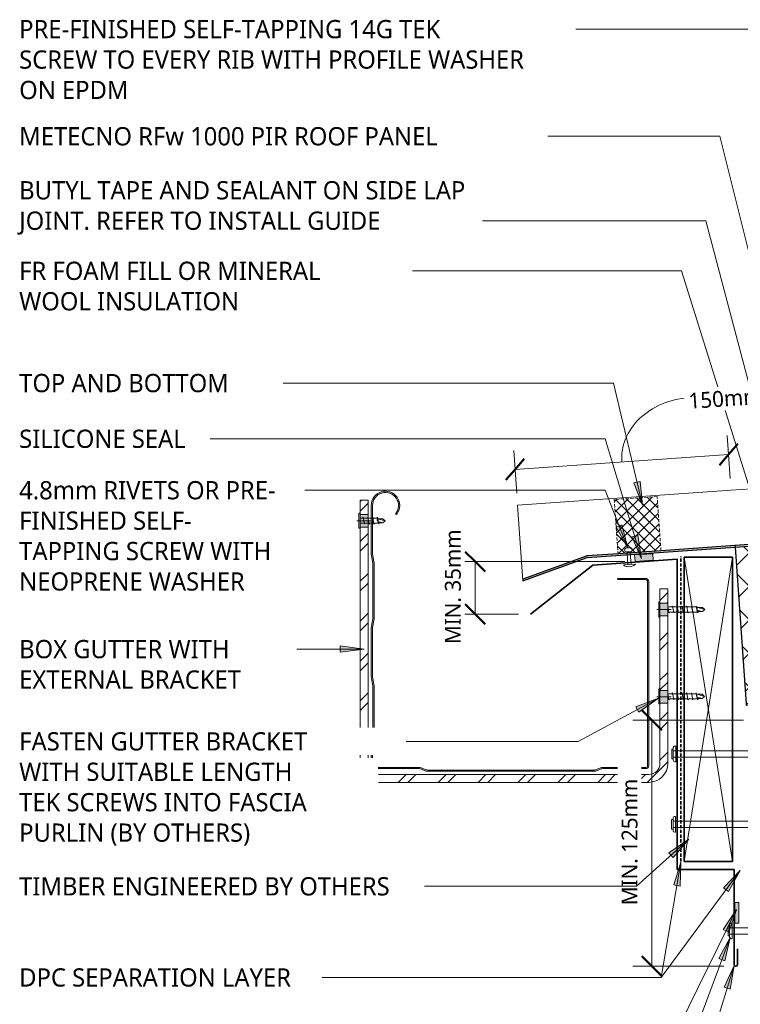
# Model space of a CAD drawing. Header units: millimetres. Extents: x -438 to 999, y -275 to 681.
# Tile 2 of 4: x -438 to 16, y 60 to 681. Entities that reach past the tile are written whole.
import ezdxf

# ---------------------------------------------------------------- set-up
doc = ezdxf.new("R2010")
doc.units = ezdxf.units.MM
doc.linetypes.add('Dash Short', pattern=[3, 2, -1])
for name, color, linetype, lineweight in [('A-ANNO-DIMS', 211, 'Continuous', 9), ('A-ANNO-DIMS-5', 211, 'Continuous', 9), ('A-DETL', 90, 'Continuous', 13), ('A-DETL-GENF', 92, 'Continuous', 13), ('G-ANNO-TEXT', 231, 'Continuous', 9)]:
    doc.layers.add(name, color=color, linetype=linetype, lineweight=lineweight)
doc.styles.add('Yu Gothic', font='Yu Gothic.ttf', dxfattribs={"height": 11.5})
doc.styles.add('Yu Gothic_1', font='Yu Gothic.ttf', dxfattribs={"height": 10})
doc.dimstyles.new('Diagonal', dxfattribs={"dimscale": 304.8, "dimtxt": 11.609035, "dimasz": 0.04101, "dimexe": 0.03937, "dimexo": 0.024606, "dimgap": 0.024606, "dimtad": 1, "dimdec": 0, "dimzin": 0, "dimdsep": 46, "dimtxsty": 'Yu Gothic_1', "dimblk1": 'OBLIQUE', "dimblk2": 'OBLIQUE', "dimsah": 1, "dimcen": 0.09, "dimazin": 0, "dimtfac": 1, "dimtdec": 4, "dimtix": 1, "dimtmove": 1, "dimatfit": 3, "dimfxl": 1, "dimtvp": 1, "dimtfill": 1, "dimtolj": 1, "dimtzin": 0, "dimarcsym": 2})
doc.dimstyles.new('Diagonal_1', dxfattribs={"dimscale": 304.8, "dimtxt": 11.609035, "dimasz": 0.04101, "dimexe": 0.03937, "dimexo": 0.024606, "dimgap": 0.024606, "dimtad": 1, "dimdec": 0, "dimzin": 0, "dimdsep": 46, "dimtxsty": 'Yu Gothic_1', "dimblk1": 'OBLIQUE', "dimblk2": 'OBLIQUE', "dimsah": 1, "dimcen": 0.09, "dimazin": 0, "dimtfac": 1, "dimtdec": 4, "dimtix": 1, "dimtmove": 0, "dimatfit": 3, "dimfxl": 1, "dimtvp": 1, "dimtfill": 1, "dimtolj": 1, "dimtzin": 0, "dimarcsym": 2})

# ---------------------------------------------------------------- blocks, each defined once
blk = doc.blocks.new('Thermospan w Gutter Overhang - 100mm-4788613-03 EAVES GUTTER DETAIL1')
at = {"layer": 'A-DETL-GENF'}
for points in [[(-135, 88.1), (-93.51, 100), (-93.51, 101), (-135, 89.1)], [(-93.51, 100), (0, 100), (0, 101), (-93.51, 101)], [(0, 100), (395.73, 100), (395.8, 101), (0, 101)], [(0, 0), (388.74, 0), (388.81, 1), (0, 1)]]:
    blk.add_hatch(color=256, dxfattribs=at).paths.add_polyline_path(points)
h = blk.add_hatch(dxfattribs=at)
h.set_pattern_fill('FP_1', color=256, style=0, pattern_type=2)
h.set_pattern_definition([(41, (-37.488, -246.806), (-9.8409, 11.32064), []), (131, (-37.488, -246.806), (-11.32064, -9.8409), [])])
h.paths.add_polyline_path([(0, 1), (388.81, 1), (395.73, 100), (0, 100), (0, 22.63)])
for p, q in [((0, 136), (-135, 136)), ((-135, 88.1), (-135, 136)), ((228.14, 136), (0, 136)), ((398.25, 136), (248.14, 136))]:
    blk.add_line(p, q, dxfattribs=at)
at = {"layer": 'A-DETL-GENF', "lineweight": 25}
for p, q in [((-93.51, 101), (-135, 89.1)), ((-135, 88.1), (-93.51, 100)), ((-73.92, 101), (-93.65, 101)), ((-93.51, 100), (0, 100)), ((-46.82, 101), (-73.92, 101)), ((0, 101), (-46.82, 101)), ((395.8, 101), (0, 101)), ((0, 101), (0, 100)), ((0, 100), (0, 1)), ((0, 100), (395.73, 100)), ((-135, 89.1), (-135, 88.1)), ((388.81, 1), (0, 1)), ((0, 1), (0, 0)), ((0, 0), (388.74, 0))]:
    blk.add_line(p, q, dxfattribs=at)
blk = doc.blocks.new('Wafer Tek_Self Tapping - Wafer TeK-4648125-03 EAVES GUTTER DETAIL1')
at = {"layer": 'A-DETL-GENF'}
for p, q in [((4.79, 0.74), (-4.79, 0.74)), ((-4.79, 0.74), (-4.79, 0)), ((4.79, 0), (4.79, 0.74)), ((1.66, -5), (-2.17, -5.67)), ((-2.17, -5.67), (-1.6, -6)), ((-1.6, -5), (-1.6, -23.31)), ((1.6, -23.31), (1.6, -5)), ((2.17, -7.91), (-2.17, -8.67)), ((-2.17, -8.67), (-1.6, -9)), ((2.17, -10.91), (-2.17, -11.67)), ((-2.17, -11.67), (-1.6, -12)), ((1.6, -7.58), (2.17, -7.91)), ((1.6, -10.58), (2.17, -10.91)), ((2.17, -13.91), (-2.17, -14.67)), ((-2.17, -14.67), (-1.6, -15)), ((2.17, -16.91), (-2.17, -17.67)), ((-2.17, -17.67), (-1.6, -18)), ((1.6, -13.58), (2.17, -13.91)), ((1.6, -16.58), (2.17, -16.91)), ((2.17, -19.91), (-2.17, -20.67)), ((-2.17, -20.67), (-1.6, -21)), ((2.17, -22.91), (-2.17, -23.67)), ((-2.17, -23.67), (-1.6, -24)), ((-1.28, -23.62), (-1.6, -23.31)), ((-1.28, -26.85), (-1.28, -23.62)), ((-1.28, -26.85), (-0.56, -23.97)), ((0, -28.37), (1.28, -23.62)), ((1.28, -23.62), (1.6, -23.31)), ((1.28, -26.85), (1.28, -23.62)), ((1.6, -19.58), (2.17, -19.91)), ((1.6, -22.58), (2.17, -22.91)), ((-1.28, -26.85), (0, -28.37)), ((1.28, -26.85), (0, -28.37))]:
    blk.add_line(p, q, dxfattribs=at)
blk.add_arc((0.49, -24.5), 1.18, 48.23938, 152.93623, dxfattribs=at)
blk = doc.blocks.new('Wafer Tek_Self Tapping - Wafer TeK-4647827-03 EAVES GUTTER DETAIL1')
at = {"layer": 'A-DETL-GENF'}
for p, q in [((4.79, 0.74), (-4.79, 0.74)), ((-4.79, 0.74), (-4.79, 0)), ((4.79, 0), (4.79, 0.74)), ((1.66, -5), (-2.17, -5.67)), ((-2.17, -5.67), (-1.6, -6)), ((-1.6, -5), (-1.6, -23.08)), ((1.6, -23.08), (1.6, -5)), ((2.17, -7.91), (-2.17, -8.67)), ((-2.17, -8.67), (-1.6, -9)), ((2.17, -10.91), (-2.17, -11.67)), ((-2.17, -11.67), (-1.6, -12)), ((1.6, -7.58), (2.17, -7.91)), ((1.6, -10.58), (2.17, -10.91)), ((2.17, -13.91), (-2.17, -14.67)), ((-2.17, -14.67), (-1.6, -15)), ((2.17, -16.91), (-2.17, -17.67)), ((-2.17, -17.67), (-1.6, -18)), ((1.6, -13.58), (2.17, -13.91)), ((1.6, -16.58), (2.17, -16.91)), ((2.17, -19.91), (-2.17, -20.67)), ((-2.17, -20.67), (-1.6, -21)), ((2.17, -22.91), (-2.17, -23.67)), ((-2.17, -23.67), (-1.6, -24)), ((-1.28, -23.39), (-1.6, -23.08)), ((-1.28, -26.61), (-1.28, -23.39)), ((-1.28, -26.61), (-0.56, -23.73)), ((0, -28.14), (1.28, -23.39)), ((1.28, -23.39), (1.6, -23.08)), ((1.28, -26.61), (1.28, -23.39)), ((1.6, -19.58), (2.17, -19.91)), ((1.6, -22.58), (2.17, -22.91)), ((-1.28, -26.61), (0, -28.14)), ((1.28, -26.61), (0, -28.14))]:
    blk.add_line(p, q, dxfattribs=at)
blk.add_arc((0.49, -24.27), 1.18, 48.23938, 152.93623, dxfattribs=at)
blk = doc.blocks.new('Anchor Bolt - ShureDrive - ShureDrive-4801625-03 EAVES GUTTER DETAIL1')
at = {"layer": 'A-DETL-GENF'}
for p, q in [((-3, 31.5), (3, 31.5)), ((-3, 30.5), (-3, 31.5)), ((3, 30.5), (3, 31.5)), ((-5, 29), (-5, 29.5)), ((-5, 29), (5, 29)), ((-4, 30.5), (-3, 30.5)), ((3, 30.5), (-3, 30.5)), ((-2, -20.5), (-2, 30.5)), ((2, -20.5), (2, 30.5)), ((3, 30.5), (4, 30.5)), ((5, 29), (5, 29.5)), ((-3, -20.5), (3, -20.5)), ((-3, -20.5), (-3, -60.5)), ((3, -20.5), (3, -60.5)), ((-1, -30.5), (-1, -40.5)), ((1, -30.5), (-1, -30.5)), ((1, -30.5), (1, -40.5)), ((-1, -40.5), (-1, -60.5)), ((1, -60.5), (1, -40.5)), ((-3, -60.5), (3, -60.5))]:
    blk.add_line(p, q, dxfattribs=at)
for centre, start, end in [((-4, 29.5), 90, 180), ((4, 29.5), 360, 90)]:
    blk.add_arc(centre, 1, start, end, dxfattribs=at)
blk = doc.blocks.new('Pop Rivets - Rivet-4572739-03 EAVES GUTTER DETAIL1')
at = {"layer": 'A-DETL-GENF'}
for p, q in [((3.77, 0), (-3.77, 0)), ((-1.5, 1.16), (1.5, 1.16)), ((-1, -7.24), (-1, 0)), ((1, -7.24), (1, 0)), ((1.17, -7.99), (-1.24, -7.99)), ((-1.24, -10.49), (1.17, -10.49)), ((-1, -7.99), (-1, -7.24)), ((1, -7.99), (1, -7.24))]:
    blk.add_line(p, q, dxfattribs=at)
for centre, radius, start, end in [((-1.5, -1.65), 2.8, 90, 144), ((1.5, -1.65), 2.8, 36, 90), ((-1.24, -9.24), 1.25, 90, 270), ((1.17, -9.24), 1.25, 270, 90)]:
    blk.add_arc(centre, radius, start, end, dxfattribs=at)
blk = doc.blocks.new('Anchor Bolt - ShureDrive - ShureDrive-4646517-03 EAVES GUTTER DETAIL1')
at = {"layer": 'A-DETL-GENF'}
for p, q in [((-3, -5.9), (3, -5.9)), ((-3, -6.9), (-3, -5.9)), ((3, -6.9), (3, -5.9)), ((-5, -8.4), (-5, -7.9)), ((-5, -8.4), (5, -8.4)), ((-4, -6.9), (-3, -6.9)), ((3, -6.9), (-3, -6.9)), ((-2, -20.5), (-2, -6.9)), ((2, -20.5), (2, -6.9)), ((3, -6.9), (4, -6.9)), ((5, -8.4), (5, -7.9)), ((-3, -20.5), (3, -20.5)), ((-3, -20.5), (-3, -52.56)), ((3, -20.5), (3, -52.56)), ((-1, -30.5), (-1, -40.5)), ((1, -30.5), (-1, -30.5)), ((1, -30.5), (1, -40.5)), ((-1, -40.5), (-1, -52.56)), ((1, -52.56), (1, -40.5)), ((-3, -52.56), (3, -52.56))]:
    blk.add_line(p, q, dxfattribs=at)
for centre, start, end in [((-4, -7.9), 90, 180), ((4, -7.9), 360, 90)]:
    blk.add_arc(centre, 1, start, end, dxfattribs=at)
blk = doc.blocks.new('Metalcraft Gutters and Brackets - Box Gutter 175 with External Bracket-V1-03 EAVES GUTTER DETAIL1')
at = {"layer": 'A-DETL-GENF'}
blk.add_hatch(color=256, dxfattribs=at).paths.add_polyline_path([(-133.74, 0), (-27.87, 0.04), (-27.48, 0.15), (-23.71, 1.61), (-23.26, 1.66), (3.98, 1.66), (4.49, 1.73), (4.97, 1.92), (5.39, 2.24), (5.7, 2.66), (5.9, 3.14), (5.97, 3.65), (5.97, 119.37), (5.89, 119.96), (5.67, 120.51), (5.3, 120.99), (4.83, 121.35), (4.27, 121.58), (3.68, 121.66), (-13.58, 121.6), (-13.73, 121.46), (-13.78, 121.26), (-13.58, 120.91), (-13.38, 120.86), (4.07, 120.81), (4.43, 120.66), (4.74, 120.42), (4.97, 120.11), (5.12, 119.75), (5.17, 119.37), (5.13, 3.34), (5.01, 3.06), (4.82, 2.81), (4.57, 2.62), (4.29, 2.5), (3.98, 2.46), (-23.87, 2.4), (-24.45, 2.23), (-28.03, 0.84), (-28.49, 0.8), (-133.16, 0.8), (-134.04, 0.88), (-134.89, 1.13), (-138.21, 2.4), (-138.82, 2.46), (-167.34, 2.5), (-167.63, 2.62), (-167.88, 2.81), (-168.07, 3.06), (-168.19, 3.34), (-168.23, 3.65), (-168.2, 18.01), (-168.1, 18.64), (-167.27, 23.01), (-167.23, 23.78), (-167.27, 54.19), (-167.38, 54.95), (-168.2, 59.2), (-168.23, 59.83), (-168.2, 90.83), (-168.1, 91.46), (-167.27, 95.83), (-167.23, 96.6), (-167.27, 131.59), (-167.38, 132.35), (-168.2, 136.6), (-168.23, 137.24), (-168.23, 167.61), (-167.96, 169.67), (-167.19, 171.6), (-165.95, 173.28), (-164.33, 174.59), (-162.44, 175.44), (-160.39, 175.8), (-158.31, 175.63), (-156.35, 174.94), (-154.62, 173.77), (-153.25, 172.22), (-152.3, 170.36), (-151.86, 168.33), (-151.94, 166.25), (-152.54, 164.26), (-153.63, 162.37), (-153.54, 162.17), (-153.39, 162.04), (-153.18, 162), (-153.08, 162.02), (-152.79, 162.31), (-151.68, 164.28), (-151.11, 166.47), (-151.09, 168.73), (-151.64, 170.92), (-152.72, 172.91), (-154.26, 174.56), (-156.16, 175.78), (-158.31, 176.49), (-160.56, 176.64), (-162.79, 176.22), (-164.83, 175.27), (-166.58, 173.83), (-167.91, 172), (-168.74, 169.9), (-169.03, 167.66), (-169, 136.52), (-168.93, 136.04), (-168.06, 131.51), (-168.03, 130.93), (-168.06, 95.91), (-168.14, 95.33), (-169, 90.91), (-169.03, 90.43), (-169, 59.12), (-168.93, 58.64), (-168.06, 54.11), (-168.03, 53.53), (-168.06, 23.09), (-168.14, 22.51), (-169, 18.09), (-169.03, 17.61), (-169.03, 3.65), (-168.96, 3.14), (-168.76, 2.66), (-168.44, 2.24), (-168.03, 1.92), (-167.55, 1.73), (-167.03, 1.66), (-138.36, 1.61), (-137.92, 1.49), (-134.2, 0.04)])
h = blk.add_hatch(dxfattribs=at)
h.set_pattern_fill('FP_7', color=256, style=0, pattern_type=2)
h.set_pattern_definition([(45, (47.156, -207.23), (-12.57236, 12.57236), []), (45, (47.156, -188.18), (-12.57236, 12.57236), [])])
h.paths.add_polyline_path([(5.97, -7), (9.08, -6.59), (11.97, -5.39), (14.46, -3.49), (16.36, -1), (17.56, 1.89), (17.97, 5), (17.97, 43), (12.97, 43), (12.97, 5), (12.73, 3.19), (12.03, 1.5), (10.92, 0.05), (9.47, -1.06), (7.78, -1.76), (5.97, -2), (-164.03, -2), (-165.84, -1.76), (-167.53, -1.06), (-168.98, 0.05), (-170.09, 1.5), (-170.79, 3.19), (-171.03, 5), (-171.03, 154), (-176.03, 154), (-176.03, 5), (-175.62, 1.89), (-174.42, -1), (-172.51, -3.49), (-170.03, -5.39), (-167.13, -6.59), (-164.03, -7), (-23.95, -7)])
h.paths.add_polyline_path([(15.06, 51), (17.97, 51), (17.97, 98), (12.97, 98), (12.97, 51)])
h.paths.add_polyline_path([(12.97, 106), (17.97, 106), (17.97, 115), (12.97, 115)])
h.paths.add_polyline_path([(-171.3, 162), (-171.03, 162), (-171.03, 171), (-176.03, 171), (-176.03, 162)])
h = blk.add_hatch(color=256, dxfattribs=at)
h.paths.add_polyline_path([(17.97, 43), (17.97, 51), (12.97, 51), (12.97, 43)])
h.paths.add_polyline_path([(17.97, 98), (17.97, 106), (12.97, 106), (12.97, 98)])
h.paths.add_polyline_path([(-176.03, 154), (-171.03, 154), (-171.03, 162), (-176.03, 162)])
for p, q in [((-171.03, 171), (-176.03, 171)), ((-176.03, 171), (-176.03, 162)), ((-171.03, 162), (-171.03, 171)), ((-169.03, 167.66), (-169.03, 137)), ((-171.03, 162), (-176.03, 162)), ((-176.03, 162), (-176.03, 154)), ((-171.03, 154), (-171.03, 162)), ((-168.23, 137.24), (-168.23, 167.61)), ((-178.03, 158), (-169.03, 158)), ((-176.03, 154), (-176.03, 5)), ((-176.03, 154), (-171.03, 154)), ((-171.03, 5), (-171.03, 154)), ((-168.93, 136.04), (-168.14, 132.09)), ((-167.38, 132.35), (-168.1, 135.97)), ((-168.03, 130.93), (-168.03, 96.49)), ((-167.23, 96.6), (-167.23, 130.83)), ((3.68, 121.66), (-13.38, 121.66)), ((-13.38, 120.86), (3.68, 120.86)), ((5.17, 119.37), (5.17, 3.65)), ((5.97, 3.65), (5.97, 119.37)), ((17.97, 115), (12.97, 115)), ((12.97, 115), (12.97, 106)), ((17.97, 106), (17.97, 115)), ((12.97, 106), (12.97, 98)), ((17.97, 106), (12.97, 106)), ((17.97, 98), (17.97, 106)), ((10.97, 102), (19.97, 102)), ((-168.14, 95.33), (-168.93, 91.38)), ((-168.1, 91.46), (-167.38, 95.08)), ((12.97, 98), (12.97, 51)), ((12.97, 98), (17.97, 98)), ((17.97, 51), (17.97, 98)), ((-169.03, 90.43), (-169.03, 59.6)), ((-168.23, 59.83), (-168.23, 90.19)), ((-168.93, 58.64), (-168.14, 54.69)), ((-167.38, 54.95), (-168.1, 58.57)), ((-168.03, 53.53), (-168.03, 23.68)), ((-167.23, 23.78), (-167.23, 53.43)), ((12.97, 51), (12.97, 43)), ((17.97, 51), (12.97, 51)), ((17.97, 43), (17.97, 51)), ((10.97, 47), (19.97, 47)), ((12.97, 43), (12.97, 5)), ((12.97, 43), (17.97, 43)), ((17.97, 5), (17.97, 43)), ((-168.14, 22.51), (-168.93, 18.56)), ((-168.1, 18.64), (-167.38, 22.26)), ((-169.03, 17.61), (-169.03, 3.65)), ((-168.23, 3.65), (-168.23, 17.37)), ((-138.82, 2.46), (-167.03, 2.46)), ((-167.03, 1.66), (-138.82, 1.66)), ((-137.92, 1.49), (-134.64, 0.17)), ((-134.89, 1.13), (-137.63, 2.23)), ((-133.74, 0), (-28.28, 0)), ((-28.49, 0.8), (-133.16, 0.8)), ((-24.45, 2.23), (-27.58, 0.97)), ((-27.48, 0.15), (-24.15, 1.49)), ((3.98, 2.46), (-23.26, 2.46)), ((-23.26, 1.66), (3.98, 1.66)), ((5.97, -2), (-164.03, -2)), ((-164.03, -7), (5.97, -7))]:
    blk.add_line(p, q, dxfattribs=at)
for centre, radius, start, end in [((-160.03, 167.66), 9, 323.54487, 180), ((-160.03, 167.61), 8.2, 321.29454, 180), ((-153.2, 162.43), 0.43, 173.26217, 343.84422), ((-164.15, 137), 4.88, 180, 191.30993), ((-161.77, 137.24), 6.46, 180, 191.30993), ((-173.95, 130.93), 5.92, 0, 11.30993), ((-174.99, 130.83), 7.76, 0, 11.30993), ((-13.38, 121.26), 0.4, 90, 270), ((3.68, 119.37), 2.29, 360, 90), ((3.68, 119.37), 1.49, 0, 90), ((-173.95, 96.49), 5.92, 348.69007, 0), ((-174.99, 96.6), 7.76, 348.69007, 0), ((-164.15, 90.43), 4.88, 168.69007, 180), ((-161.77, 90.19), 6.46, 168.69007, 180), ((-164.15, 59.6), 4.88, 180, 191.30993), ((-161.77, 59.83), 6.46, 180, 191.30993), ((-173.95, 53.53), 5.92, 0, 11.30993), ((-174.99, 53.43), 7.76, 360, 11.30993), ((-161.77, 17.37), 6.46, 168.69007, 180), ((-173.95, 23.68), 5.92, 348.69007, 0), ((-174.99, 23.78), 7.76, 348.69007, 360), ((-164.15, 17.61), 4.88, 168.69007, 180), ((-164.03, 5), 12, 180, 270), ((-164.03, 5), 7, 180, 270), ((-167.03, 3.65), 2, 180, 270), ((-167.03, 3.65), 1.2, 180, 270), ((-138.82, -0.75), 3.2, 68.19859, 90), ((-138.82, -0.75), 2.4, 68.19859, 90), ((-133.16, 5.47), 4.67, 248.19859, 270), ((-133.74, 2.41), 2.41, 248.19859, 270), ((-28.49, 3.25), 2.45, 270, 291.80141), ((-28.28, 2.16), 2.16, 270, 291.80141), ((-23.26, -0.75), 3.2, 90, 111.80141), ((-23.26, -0.75), 2.4, 90, 111.80141), ((3.98, 3.65), 2, 270, 360), ((3.98, 3.65), 1.2, 270, 0), ((5.97, 5), 7, 270, 0), ((5.97, 5), 12, 270, 360)]:
    blk.add_arc(centre, radius, start, end, dxfattribs=at)
blk = doc.blocks.new('Anchor Bolt - ShureDrive - ShureDrive-4801661-03 EAVES GUTTER DETAIL1')
at = {"layer": 'A-DETL-GENF'}
for p, q in [((-4, 31.23), (-3, 31.23)), ((-3, 32.23), (3, 32.23)), ((-3, 31.23), (-3, 32.23)), ((3, 31.23), (-3, 31.23)), ((-2, -20.5), (-2, 31.23)), ((2, -20.5), (2, 31.23)), ((3, 31.23), (3, 32.23)), ((3, 31.23), (4, 31.23)), ((-5, 29.73), (-5, 30.23)), ((-5, 29.73), (5, 29.73)), ((5, 29.73), (5, 30.23)), ((-3, -20.5), (3, -20.5)), ((-3, -20.5), (-3, -60.5)), ((3, -20.5), (3, -60.5)), ((-1, -30.5), (-1, -40.5)), ((1, -30.5), (-1, -30.5)), ((1, -30.5), (1, -40.5)), ((-1, -40.5), (-1, -60.5)), ((1, -60.5), (1, -40.5)), ((-3, -60.5), (3, -60.5))]:
    blk.add_line(p, q, dxfattribs=at)
for centre, start, end in [((-4, 30.23), 90, 180), ((4, 30.23), 360, 90)]:
    blk.add_arc(centre, 1, start, end, dxfattribs=at)
blk = doc.blocks.new('Foam Closure - Foam Closure-4713953-03 EAVES GUTTER DETAIL1')
at = {"layer": 'A-DETL-GENF'}
h = blk.add_hatch(dxfattribs=at)
h.set_pattern_fill('FP_8', color=256, style=0, pattern_type=2)
h.set_pattern_definition([(221, (-9.335, 347.806), (3.280295, -3.77355), []), (311, (-9.335, 347.806), (3.77355, 3.280295), [])])
h.paths.add_polyline_path([(27.1, 0), (0, 0), (0, -34.31), (27.1, -34.31)])
at = {"layer": 'A-DETL-GENF', "linetype": 'Dash Short'}
for p, q in [((0, 0), (0, -34.31)), ((27.1, 0), (0, 0)), ((27.1, -34.31), (27.1, 0)), ((0, -34.31), (27.1, -34.31))]:
    blk.add_line(p, q, dxfattribs=at)
blk = doc.blocks.new('Wafer Tek_Self Tapping - Wafer TeK-4832659-03 EAVES GUTTER DETAIL1')
at = {"layer": 'A-DETL-GENF'}
for p, q in [((4.79, 0.74), (-4.79, 0.74)), ((-4.79, 0.74), (-4.79, 0)), ((-4.79, 0), (4.79, 0)), ((-1.6, 0), (-1.6, -10.67)), ((1.6, -10.67), (1.6, 0)), ((4.79, 0), (4.79, 0.74)), ((2.17, -1.91), (-2.17, -2.67)), ((-2.17, -2.67), (-1.6, -3)), ((2.17, -4.91), (-2.17, -5.67)), ((-2.17, -5.67), (-1.6, -6)), ((1.6, -1.58), (2.17, -1.91)), ((1.6, -4.58), (2.17, -4.91)), ((2.17, -7.91), (-2.17, -8.67)), ((-2.17, -8.67), (-1.6, -9)), ((2.17, -10.91), (-2.17, -11.67)), ((-2.17, -11.67), (-1.6, -12)), ((-1.28, -10.99), (-1.6, -10.67)), ((-1.28, -14.21), (-1.28, -10.99)), ((-1.28, -14.21), (-0.56, -11.33)), ((0, -15.73), (1.28, -10.99)), ((1.28, -10.99), (1.6, -10.67)), ((1.28, -14.21), (1.28, -10.99)), ((1.6, -7.58), (2.17, -7.91)), ((1.6, -10.58), (2.17, -10.91)), ((-1.28, -14.21), (0, -15.73)), ((1.28, -14.21), (0, -15.73))]:
    blk.add_line(p, q, dxfattribs=at)
blk.add_arc((0.49, -11.87), 1.18, 48.23938, 152.93623, dxfattribs=at)
blk = doc.blocks.new('DIMBLOCK1-03 EAVES GUTTER DETAIL1')
at = {"layer": 'A-ANNO-DIMS-5'}
for p, q in [((9.12, 407.03), (8.28, 419)), ((-125.55, 397.62), (-126.39, 409.59)), ((9.12, 407.03), (-125.55, 397.62)), ((9.12, 407.03), (10.17, 391.97)), ((-125.55, 397.62), (-124.5, 382.55))]:
    blk.add_line(p, q, dxfattribs=at)
at = {"layer": 'A-ANNO-DIMS-5', "lineweight": 50}
for p, q in [((9.12, 407.03), (14.92, 413.7)), ((-125.55, 397.62), (-119.75, 404.29)), ((9.12, 407.03), (3.32, 400.36)), ((-125.55, 397.62), (-131.35, 390.94))]:
    blk.add_line(p, q, dxfattribs=at)
at = {"layer": 'A-ANNO-DIMS-5'}
blk.add_ellipse((-13.7, 405.44), major_axis=(44.52, 3.11), ratio=0.837644, start_param=1.570796, end_param=3.141593, dxfattribs=at)
at = {"layer": 'A-ANNO-DIMS-5', "color": 0, "insert": (-16.52, 445.72), "char_height": 10, "width": 383.5079, "attachment_point": 1, "rotation": 4, "line_spacing_factor": 1.024327, "style": 'Yu Gothic_1', "bg_fill": 3, "box_fill_scale": 1.25, "bg_fill_color": 256, "bg_fill_true_color": 13158600, "bg_fill_transparency": 0}
blk.add_mtext('150mm RECOMMENDED IF GUTTER SIZE ALLOWS', dxfattribs=at)
blk = doc.blocks.new('_Oblique')
at = {"color": 0, "linetype": 'ByBlock', "lineweight": -2}
blk.add_line((-0.5, -0.5), (0.5, 0.5), dxfattribs=at)
blk = doc.blocks.new('DIMBLOCK2-03 EAVES GUTTER DETAIL1')
at = {"layer": 'A-ANNO-DIMS-5', "lineweight": 50}
for p, q in [((-39.32, 239.46), (-45.57, 245.71)), ((-39.32, 239.46), (-33.07, 233.21)), ((-39.32, 84.29), (-45.57, 90.54)), ((-39.32, 84.29), (-33.07, 78.04))]:
    blk.add_line(p, q, dxfattribs=at)
at = {"layer": 'A-ANNO-DIMS-5'}
for p, q in [((-39.32, 239.46), (-51.32, 239.46)), ((-39.32, 239.46), (-39.32, 84.29)), ((-39.32, 239.46), (18.56, 239.46)), ((-39.32, 84.29), (-51.32, 84.29)), ((-39.32, 84.29), (6.09, 84.29))]:
    blk.add_line(p, q, dxfattribs=at)
at = {"layer": 'A-ANNO-DIMS-5', "color": 0, "insert": (-58.36, 122.78), "char_height": 10, "width": 93.8283, "attachment_point": 1, "rotation": 90, "line_spacing_factor": 1.024327, "style": 'Yu Gothic_1', "bg_fill": 3, "box_fill_scale": 1.25, "bg_fill_color": 256, "bg_fill_true_color": 13158600, "bg_fill_transparency": 0}
blk.add_mtext('MIN. 125mm', dxfattribs=at)
blk = doc.blocks.new('DIMBLOCK6-03 EAVES GUTTER DETAIL1')
at = {"layer": 'A-ANNO-DIMS-5', "lineweight": 50}
for p, q in [((-150.72, 339.46), (-156.97, 345.71)), ((-150.72, 339.46), (-144.47, 333.21)), ((-150.72, 306.35), (-156.97, 312.6)), ((-150.72, 306.35), (-144.47, 300.1))]:
    blk.add_line(p, q, dxfattribs=at)
at = {"layer": 'A-ANNO-DIMS-5'}
for p, q in [((-150.72, 339.46), (-162.72, 339.46)), ((-150.72, 306.35), (-150.72, 339.46)), ((-150.72, 339.46), (-56.27, 339.46)), ((-150.72, 306.35), (-162.72, 306.35)), ((-150.72, 306.35), (-123.35, 306.35))]:
    blk.add_line(p, q, dxfattribs=at)
at = {"layer": 'A-ANNO-DIMS-5', "color": 0, "insert": (-169.76, 287.48), "char_height": 10, "width": 85.0191, "attachment_point": 1, "rotation": 90, "line_spacing_factor": 1.024327, "style": 'Yu Gothic_1', "bg_fill": 3, "box_fill_scale": 1.25, "bg_fill_color": 256, "bg_fill_true_color": 13158600, "bg_fill_transparency": 0}
blk.add_mtext('MIN. 35mm', dxfattribs=at)

msp = doc.modelspace()

# ---------------------------------------------------------------- hatches: boundary and pattern name
at = {"layer": 'A-DETL-GENF'}
for points in [[(-49.87, 339.57), (-38.38, 340.39), (-38.67, 344.46), (-50.16, 343.64)], [(15.53, 111.49), (15.53, 124.56), (13.06, 124.56), (13.06, 111.49)]]:
    msp.add_hatch(color=10, dxfattribs=at).paths.add_polyline_path(points)
at = {"layer": 'G-ANNO-TEXT'}
for points in [[(-54.5, 348.02), (-58.11, 362.71), (-61.79, 361.27)], [(-220.71, 284.27), (-235.71, 286.24), (-235.71, 282.29)], [(-35.18, 253.27), (-49.32, 247.91), (-47.46, 244.43)], [(12.51, 84.76), (6.22, 71), (9.99, 69.84)]]:
    msp.add_hatch(color=7, dxfattribs=at).paths.add_polyline_path(points)

# ---------------------------------------------------------------- linework, layer by layer
at = {"layer": 'A-DETL'}
for p, q in [((-38.67, 344.46), (-50.16, 343.64)), ((-50.16, 343.64), (-49.87, 339.57)), ((-38.38, 340.39), (-38.67, 344.46)), ((-18.92, 342.32), (11.56, 150.34)), ((-18.92, 150.34), (11.56, 342.32)), ((-49.87, 339.57), (-38.38, 340.39)), ((15.53, 124.56), (13.06, 124.56)), ((13.06, 124.56), (13.06, 111.49)), ((15.53, 111.49), (15.53, 124.56)), ((13.06, 111.49), (15.53, 111.49))]:
    msp.add_line(p, q, dxfattribs=at)
at = {"layer": 'A-DETL', "linetype": 'Dash Short', "lineweight": 35}
msp.add_line((-21.04, 150.34), (-21.04, 342.65), dxfattribs=at)
at = {"layer": 'A-DETL', "lineweight": 35}
for p, q in [((-18.92, 342.32), (11.56, 342.32)), ((-18.92, 150.34), (-18.92, 342.32)), ((11.56, 342.32), (11.56, 150.34)), ((-115.85, 306.35), (-76.56, 337.27)), ((-76.56, 337.27), (-23.27, 341)), ((-23.27, 341), (-23.27, 145.34)), ((11.56, 150.34), (-18.92, 150.34)), ((-23.27, 145.34), (12.54, 145.34)), ((12.54, 145.34), (12.54, 85.34)), ((14.64, 85.34), (14.64, 95.34))]:
    msp.add_line(p, q, dxfattribs=at)
msp.add_arc((13.59, 85.34), 1.05, 180, 360, dxfattribs=at)
at = {"layer": 'G-ANNO-TEXT', "color": 7}
for p, q in [((-93.4, 675.25), (-140.9, 675.25)), ((144.61, 675.25), (-93.4, 675.25)), ((-126.15, 607.68), (-155.45, 607.68)), ((3.61, 607.68), (-126.15, 607.68)), ((58.22, 388.21), (3.61, 607.68)), ((-115.81, 554.44), (-189.52, 554.44)), ((-5.22, 554.44), (-115.81, 554.44)), ((-216.45, 522.83), (-225.9, 522.83)), ((-20.66, 522.83), (-216.45, 522.83)), ((65.52, 247.25), (-20.66, 522.83)), ((-242.85, 452.04), (-293.04, 452.04)), ((-317.83, 416.92), (-318.17, 416.92)), ((-257.99, 384.48), (-260.63, 384.48)), ((-58.11, 362.71), (-61.79, 361.27)), ((-61.79, 361.27), (-54.5, 348.02)), ((-54.5, 348.02), (-58.11, 362.71)), ((-220.71, 284.27), (-235.71, 286.24)), ((-235.71, 286.24), (-235.71, 282.29)), ((-257.48, 284.27), (-286.09, 284.27)), ((-220.71, 284.27), (-257.48, 284.27)), ((-235.71, 282.29), (-220.71, 284.27)), ((-35.18, 253.27), (-85.76, 226.1)), ((-35.18, 253.27), (-49.32, 247.91)), ((-47.46, 244.43), (-35.18, 253.27)), ((-49.32, 247.91), (-47.46, 244.43)), ((-226.17, 226.1), (-229.21, 226.1)), ((-85.76, 226.1), (-226.17, 226.1)), ((-182.58, 134.68), (-182.9, 134.68)), ((12.51, 84.76), (-21.91, -27.17)), ((12.51, 84.76), (6.22, 71)), ((9.99, 69.84), (12.51, 84.76)), ((-247.08, 77.2), (-247.4, 77.2)), ((6.22, 71), (9.99, 69.84))]:
    msp.add_line(p, q, dxfattribs=at)

# ---------------------------------------------------------------- block references
at = {"layer": 'A-DETL-GENF'}
for name, p, rotation in [('Thermospan w Gutter Overhang - 100mm-4788613-03 EAVES GUTTER DETAIL1', (20.18, 248.82), 3.999999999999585), ('Wafer Tek_Self Tapping - Wafer TeK-4832659-03 EAVES GUTTER DETAIL1', (-223.18, 365.23), 89.9999999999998), ('Pop Rivets - Rivet-4572739-03 EAVES GUTTER DETAIL1', (-53.39, 337.66), 183.9999999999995), ('Wafer Tek_Self Tapping - Wafer TeK-4648125-03 EAVES GUTTER DETAIL1', (-34.18, 309.23), 89.9999999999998), ('Wafer Tek_Self Tapping - Wafer TeK-4647827-03 EAVES GUTTER DETAIL1', (-34.18, 254.49), 89.9999999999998), ('Anchor Bolt - ShureDrive - ShureDrive-4801625-03 EAVES GUTTER DETAIL1', (4.76, 218.16), 89.9999999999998), ('Anchor Bolt - ShureDrive - ShureDrive-4801661-03 EAVES GUTTER DETAIL1', (5.38, 173.74), 89.9999999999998), ('Anchor Bolt - ShureDrive - ShureDrive-4646517-03 EAVES GUTTER DETAIL1', (2.85, 106.49), 89.9999999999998)]:
    msp.add_blockref(name, p, dxfattribs=dict(at, rotation=rotation))
msp.add_blockref('Metalcraft Gutters and Brackets - Box Gutter 175 with External Bracket-V1-03 EAVES GUTTER DETAIL1', (-47.16, 207.23), dxfattribs=at)
at = {"layer": 'A-DETL-GENF', "linetype": 'Dash Short', "rotation": 183.9999999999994}
msp.add_blockref('Foam Closure - Foam Closure-4713953-03 EAVES GUTTER DETAIL1', (-33.57, 346.31), dxfattribs=at)

# ---------------------------------------------------------------- texts
at = {"layer": 'G-ANNO-TEXT', "color": 7, "char_height": 11.5, "attachment_point": 1, "style": 'Yu Gothic', "bg_fill": 3, "box_fill_scale": 1.25, "bg_fill_color": 256, "bg_fill_true_color": 13158600, "bg_fill_transparency": 0}
for s, insert, width in [('PRE-FINISHED SELF-TAPPING 14G TEK ', (-438.14, 681), 347.9324), ('SCREW TO EVERY RIB WITH PROFILE WASHER ', (-438.14, 661.82), 405.6539), ('ON EPDM', (-438.14, 642.63), 85.3797), ('METECNO RFw 1000 PIR ROOF PANEL', (-438.14, 613.43), 330.2953), ('BUTYL TAPE AND SEALANT ON SIDE LAP ', (-438.14, 579.38), 364.7678), ('JOINT. REFER TO INSTALL GUIDE', (-438.14, 560.19), 289.0083), ('FR FOAM FILL OR MINERAL ', (-438.14, 528.58), 244.9155), ('WOOL INSULATION', (-438.14, 509.39), 168.3544), ('TOP AND BOTTOM', (-438.14, 457.79), 163.5443), ('SILICONE SEAL', (-438.14, 422.67), 133.0801), ('4.8mm RIVETS OR PRE-', (-438.14, 390.23), 202.8269), ('FINISHED SELF-', (-438.14, 371.05), 141.8987), ('TAPPING SCREW WITH ', (-438.14, 351.87), 205.232), ('NEOPRENE WASHER', (-438.14, 332.68), 179.9788), ('BOX GUTTER WITH ', (-438.14, 290.02), 171.962), ('EXTERNAL BRACKET', (-438.14, 270.84), 181.9831), ('FASTEN GUTTER BRACKET ', (-438.14, 231.85), 240.9071), ('WITH SUITABLE LENGTH ', (-438.14, 212.67), 223.27), ('TEK SCREWS INTO FASCIA ', (-438.14, 193.49), 236.8987), ('PURLIN (BY OTHERS)', (-438.14, 174.3), 187.5949), ('TIMBER ENGINEERED BY OTHERS', (-438.14, 140.43), 297.0252), ('DPC SEPARATION LAYER', (-438.14, 82.95), 218.8607)]:
    msp.add_mtext(s, dxfattribs=dict(at, insert=insert, width=width))

# ---------------------------------------------------------------- next in the draw order: dimensions: what is measured, and where the dimension line sits
at = {"layer": 'A-ANNO-DIMS'}
dim = msp.add_linear_dim(base=(-125.55, 397.62), p1=(10.69, 384.49), p2=(-123.98, 375.07), angle=4, text='150mm RECOMMENDED IF GUTTER SIZE ALLOWS', dimstyle='Diagonal', override={"dimpost": '<>', "dimfxl": 135}, dxfattribs=at)
dim.commit()
dim.dimension.update_dxf_attribs({"geometry": 'DIMBLOCK1-03 EAVES GUTTER DETAIL1', "text_midpoint": (175.24, 452.45), "dimtype": 160, "text_rotation": 4})
dim = msp.add_linear_dim(base=(-39.32, 84.29), p1=(26.06, 239.46), p2=(13.59, 84.29), angle=90, text='MIN. 125mm', dimstyle='Diagonal_1', override={"dimpost": '<>', "dimfxl": 155.668056}, dxfattribs=at)
dim.commit()
dim.dimension.update_dxf_attribs({"geometry": 'DIMBLOCK2-03 EAVES GUTTER DETAIL1', "text_midpoint": (-51.83, 161.88)})

# ---------------------------------------------------------------- next in the draw order: hatches: boundary and pattern name
at = {"layer": 'G-ANNO-TEXT'}
for points in [[(-45.2, 374.98), (-46.75, 390.04), (-50.59, 389.12)], [(-16.03, 164.46), (-28.47, 155.85), (-25.82, 152.92)], [(-20.92, 150), (-25.38, 135.54), (-21.49, 134.88)], [(16.4, 144.56), (5.9, 133.67), (9.08, 131.32)], [(13.99, 120.06), (5.62, 107.45), (9.17, 105.72)], [(10.13, 102.43), (3.01, 89.08), (6.71, 87.69)]]:
    msp.add_hatch(color=7, dxfattribs=at).paths.add_polyline_path(points)

# ---------------------------------------------------------------- next in the draw order: linework, layer by layer
at = {"layer": 'G-ANNO-TEXT', "color": 7}
for p, q in [((39.23, 385.56), (-5.22, 554.44)), ((-63.49, 452.04), (-242.85, 452.04)), ((-45.2, 374.98), (-63.49, 452.04)), ((-68.72, 416.92), (-317.83, 416.92)), ((-46.75, 390.04), (-50.59, 389.12)), ((-50.59, 389.12), (-45.2, 374.98)), ((-45.2, 374.98), (-46.75, 390.04)), ((-68.72, 384.48), (-257.99, 384.48)), ((-54.5, 348.02), (-68.72, 384.48)), ((-16.03, 164.46), (-48.89, 134.68)), ((-16.03, 164.46), (-28.47, 155.85)), ((-25.82, 152.92), (-16.03, 164.46)), ((-28.47, 155.85), (-25.82, 152.92)), ((-20.92, 150), (-33.31, 77.2)), ((-20.92, 150), (-25.38, 135.54)), ((-21.49, 134.88), (-20.92, 150)), ((16.4, 144.56), (-33.31, 77.2)), ((16.4, 144.56), (5.9, 133.67)), ((9.08, 131.32), (16.4, 144.56)), ((-48.89, 134.68), (-182.58, 134.68)), ((-25.38, 135.54), (-21.49, 134.88)), ((5.9, 133.67), (9.08, 131.32)), ((13.99, 120.06), (-25.17, 40.03)), ((13.99, 120.06), (5.62, 107.45)), ((9.17, 105.72), (13.99, 120.06)), ((5.62, 107.45), (9.17, 105.72)), ((10.13, 102.43), (-25.17, 8.31)), ((10.13, 102.43), (3.01, 89.08)), ((6.71, 87.69), (10.13, 102.43)), ((3.01, 89.08), (6.71, 87.69)), ((-33.31, 77.2), (-247.08, 77.2)), ((-33.31, 77.2), (-247.08, 77.2))]:
    msp.add_line(p, q, dxfattribs=at)

# ---------------------------------------------------------------- next in the draw order: dimensions: what is measured, and where the dimension line sits
at = {"layer": 'A-ANNO-DIMS'}
dim = msp.add_linear_dim(base=(-150.72, 339.46), p1=(-115.85, 306.35), p2=(-48.77, 339.46), angle=90, text='MIN. 35mm', dimstyle='Diagonal_1', override={"dimpost": '<>', "dimfxl": 74.807589}, dxfattribs=at)
dim.commit()
dim.dimension.update_dxf_attribs({"geometry": 'DIMBLOCK6-03 EAVES GUTTER DETAIL1', "text_midpoint": (-163.22, 322.9)})

# ---------------------------------------------------------------- next in the draw order: hatches: boundary and pattern name
at = {"layer": 'G-ANNO-TEXT'}
msp.add_hatch(color=7, dxfattribs=at).paths.add_polyline_path([(-45.74, 341.21), (-48.21, 356.14), (-51.98, 354.99)])

# ---------------------------------------------------------------- next in the draw order: linework, layer by layer
at = {"layer": 'G-ANNO-TEXT', "color": 7}
for p, q in [((-45.74, 341.21), (-68.72, 416.92)), ((-48.21, 356.14), (-51.98, 354.99)), ((-51.98, 354.99), (-45.74, 341.21)), ((-45.74, 341.21), (-48.21, 356.14))]:
    msp.add_line(p, q, dxfattribs=at)

doc.saveas('drawing.dxf')
